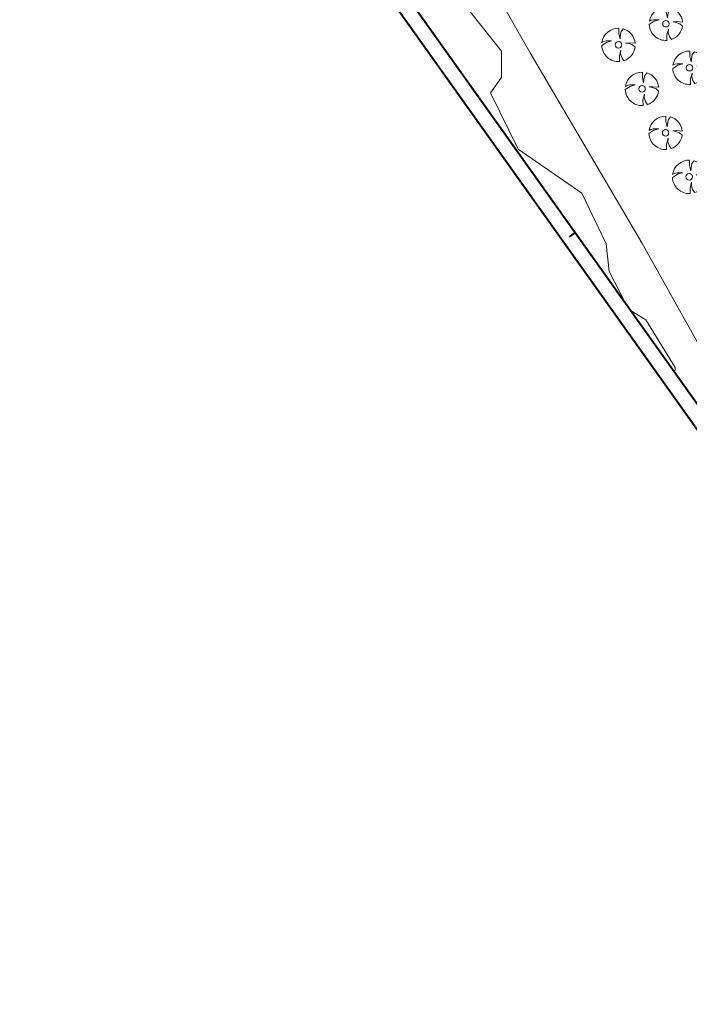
# Model space of a CAD drawing. Header units: metres. Extents: x 148376 to 148659, y 486220 to 486523.
# Tile 1 of 12: x 148376 to 148466, y 486220 to 486353. Entities that reach past the tile are written whole.
import ezdxf

# ---------------------------------------------------------------- set-up
doc = ezdxf.new("R2010")
doc.units = ezdxf.units.M
doc.header["$MEASUREMENT"] = 0
for name, color, linetype, lineweight in [('BWR-best-situatie', 2, 'Continuous', 13), ('TOP-L-topo objecten punt', 7, 'Continuous', 0), ('TOP-L-topo objecten vlak', 7, 'Continuous', 0), ('WVB-alg-onderhoek', 7, 'Continuous', 30)]:
    doc.layers.add(name, color=color, linetype=linetype, lineweight=lineweight)

# ---------------------------------------------------------------- blocks, each defined once
blk = doc.blocks.new('BBOOM')
at = {"layer": 'BWR-best-situatie'}
for p, q in [((0.016, 0.603), (0.016, 0.9)), ((0.016, 0.804), (0.016, 0.871)), ((0.083, 0.318), (0.016, 0.603)), ((0.116, 0.586), (0.083, 0.318)), ((0.15, 0.72), (0.116, 0.586)), ((0.26, 0.861), (0.15, 0.72)), ((-0.9, -0.042), (-0.637, 0.135)), ((-0.787, 0.185), (-0.89, 0.134)), ((-0.67, 0.217), (-0.787, 0.185)), ((-0.368, 0.218), (-0.67, 0.217)), ((-0.637, 0.135), (-0.368, 0.218)), ((0.384, 0.1), (0.586, 0.117)), ((0.551, 0.067), (0.384, 0.1)), ((0.752, 0), (0.551, 0.067)), ((0.586, 0.117), (0.895, 0.092)), ((0.89, -0.121), (0.752, 0)), ((0.133, -0.283), (0.05, -0.603)), ((0.116, -0.484), (0.133, -0.283)), ((0.184, -0.685), (0.116, -0.484)), ((0.05, -0.603), (0.051, -0.899)), ((0.293, -0.851), (0.184, -0.685))]:
    blk.add_line(p, q, dxfattribs=at)
blk.add_circle((0, 0), 0.174, dxfattribs=at)
for start, end in [(88.9495, 171.4867), (5.8447, 73.1614), (182.6375, 273.2485), (289.0687, 352.197)]:
    blk.add_arc((-0.001, 0), 0.9, start, end, dxfattribs=at)

msp = doc.modelspace()

# ---------------------------------------------------------------- linework, layer by layer
at = {"layer": 'TOP-L-topo objecten vlak', "color": 7, "linetype": 'Continuous', "lineweight": 0, "flags": 128}
for points in [[(148481.772, 486279.931), (148479.864, 486284.417), (148469.015, 486305.329), (148459.283, 486322.729), (148444.287, 486348.271), (148429.432, 486374.283), (148407.234, 486416.206), (148399.254, 486432.302), (148399.009, 486432.642)], [(148396.847, 486431.104), (148397.065, 486427.175), (148398.937, 486423.627), (148403.862, 486417.517), (148405.634, 486412.294), (148408.097, 486407.169), (148413.612, 486400.27), (148418.243, 486393.469), (148422.281, 486380.065), (148423.956, 486377.7), (148429.077, 486369.422), (148435.386, 486354.834), (148440.409, 486348.527), (148440.409, 486344.979), (148438.931, 486342.909), (148442.674, 486335.32), (148451.243, 486329.407), (148454.494, 486322.606), (148454.888, 486318.861), (148457.103, 486314.591)], [(148457.103, 486314.591), (148454.888, 486318.861), (148454.494, 486322.606), (148451.243, 486329.407), (148442.674, 486335.32), (148438.931, 486342.909), (148440.409, 486344.979), (148440.409, 486348.527), (148435.386, 486354.834), (148429.077, 486369.422), (148423.956, 486377.7), (148422.281, 486380.065), (148418.243, 486393.469), (148413.612, 486400.27), (148408.097, 486407.169), (148405.634, 486412.294), (148403.862, 486417.517), (148398.937, 486423.627), (148397.065, 486427.175), (148396.847, 486431.104)], [(148457.838, 486313.558), (148459.812, 486312.356), (148463.752, 486305.95), (148463.728, 486305.284)], [(148463.728, 486305.284), (148463.752, 486305.95), (148459.812, 486312.356), (148457.838, 486313.558)]]:
    msp.add_lwpolyline(points, dxfattribs=at)
at = {"layer": 'WVB-alg-onderhoek', "lineweight": 40}
for p, q in [((148375.646, 486425.591), (148521.771, 486220.283)), ((148450.338, 486324.096), (148449.523, 486323.517))]:
    msp.add_line(p, q, dxfattribs=at)
at = {"layer": 'WVB-alg-onderhoek', "lineweight": 40, "flags": 128}
msp.add_lwpolyline([(148379.595, 486423.492), (148522.241, 486223.072), (148656.017, 486318.285), (148513.372, 486518.705)], close=True, dxfattribs=at)

# ---------------------------------------------------------------- block references
at = {"layer": 'TOP-L-topo objecten punt', "color": 7, "linetype": 'Continuous', "lineweight": 0, "xscale": 2.5, "yscale": 2.5, "zscale": 2.5}
for p in [(148462.53, 486352.2), (148456.152, 486349.359), (148465.704, 486346.28), (148459.32, 486343.442), (148462.488, 486337.525), (148465.656, 486331.608)]:
    msp.add_blockref('BBOOM', p, dxfattribs=at)

doc.saveas('drawing.dxf')
